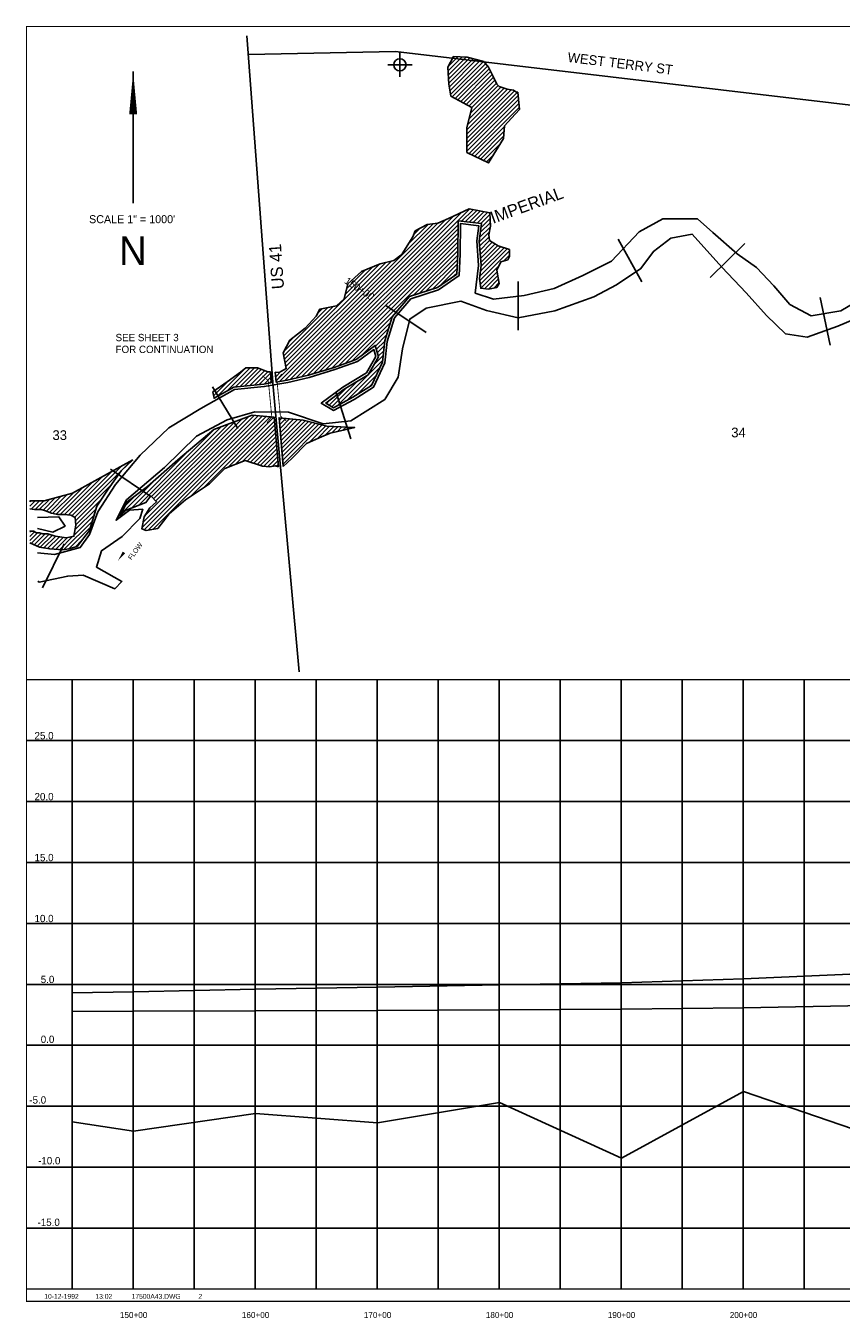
# Model space of a CAD drawing. Extents: x 233778 to 249788, y 721973 to 732690.
# Tile 1 of 2: x 233778 to 240462, y 722087 to 732690. Entities that reach past the tile are written whole.
import ezdxf
from ezdxf.enums import TextEntityAlignment as Align

# ---------------------------------------------------------------- set-up
doc = ezdxf.new("R2010")
doc.units = 0
doc.header["$LTSCALE"] = 800
doc.header["$PDMODE"] = 34
doc.header["$PDSIZE"] = 100
doc.linetypes.add('DASHED', pattern=[0])
doc.linetypes.add('STREAM', pattern=[0])
doc.layers.get('0').update_dxf_attribs({"linetype": 'CONTINUOUS'})
for name, color, linetype in [('BORDER', 1, 'CONTINUOUS'), ('EXISTING', 7, 'CONTINUOUS'), ('GRID', 2, 'CONTINUOUS'), ('MAJROADS', 9, 'CONTINUOUS'), ('MLLTXT', 7, 'CONTINUOUS'), ('PROPOSED', 7, 'CONTINUOUS'), ('SEC', 2, 'CONTINUOUS'), ('STATIONS', 7, 'CONTINUOUS'), ('STRUCTURES', 1, 'CONTINUOUS'), ('TEXT', 7, 'CONTINUOUS'), ('TRUNKS', 5, 'STREAM'), ('WATER', 4, 'CONTINUOUS'), ('WETDBA', 12, 'CONTINUOUS'), ('WETFILL', 8, 'CONTINUOUS')]:
    doc.layers.add(name, color=color, linetype=linetype)

# ---------------------------------------------------------------- blocks, each defined once
blk = doc.blocks.new('FLARROW')
at = {"color": 0}
blk.add_lwpolyline([(-0.279745, 0.018706, 0, 0.05, 0), (-0.111925, 0.018706, 0, 0, -0.087559), (-0.012404, 0.001143, 0, 0, 0.245722), (0.075409, 0.012852, 0, 0, -0.309425), (0.212006, 0.014803, 0, 0, 0), (0.278354, 0.012852, 0, 0, 0)], format="xyseb", dxfattribs=at)
blk.add_text('FLOW', height=0.08, dxfattribs=at).set_placement((0.014916, -0.15692), align=Align.CENTER)
blk = doc.blocks.new('N_ARROW')
at = {"layer": 'TEXT', "color": 0}
blk.add_line((-0.315495, 1064.066845), (-0.315495, -15.852155), dxfattribs=at)
blk.add_lwpolyline([(-0.315495, 1064.066845, 0, 65.7342, 0), (-0.315495, 711.919345, 65.7342, 65.7342, 0)], format="xyseb", dxfattribs=at)
for s, height, p in [('SCALE 1" = 1000\'', 65.7342, (-9.067939, -180.968338)), ('N', 234.765, (-2.503606, -524.501771))]:
    blk.add_text(s, height=height, dxfattribs=at).set_placement(p, align=Align.CENTER)
blk = doc.blocks.new('LOGON')
at = {"color": 0}
blk.add_attdef('DATE', text='', height=1, dxfattribs=at).set_placement((-1.865901, 1.75989), align=Align.RIGHT)
for tag, p in [('TIME', (1.557062, 1.75989)), ('DRAWING', (8.973544, 1.75989)), ('OPERATOR', (22.664488, 1.75989))]:
    blk.add_attdef(tag, p, '', height=1, dxfattribs=at)
blk = doc.blocks.new('BRIDGE')
at = {"layer": 'STRUCTURES', "color": 0, "const_width": 20}
for points in [[(-233.755842, -534.277494), (-101.17332, -401.694972), (-101.17332, 496.333298), (-233.755842, 628.915819)], [(244.100107, -534.277494), (111.517586, -401.694972), (111.517586, 496.333298), (244.100107, 628.915819)]]:
    blk.add_lwpolyline(points, dxfattribs=at)
blk = doc.blocks.new('*X')
at = {"color": 0}
for p, q in [((237239.164821, 732319.977669), (237354.483394, 732435.296242)), ((237240.289825, 732356.458012), (237320.5631, 732436.731287)), ((237240.917562, 732286.375071), (237388.403687, 732433.861196)), ((237242.670303, 732252.772473), (237417.584157, 732427.686327)), ((237244.423044, 732219.169875), (237445.516394, 732420.263225)), ((237248.804151, 732188.195642), (237473.448632, 732412.840123)), ((237254.004437, 732158.04059), (237501.380869, 732405.417021)), ((237259.204724, 732127.885537), (237529.313106, 732397.99392)), ((237279.320446, 732430.843972), (237286.642807, 732438.166333)), ((237274.063385, 732107.388859), (237546.387802, 732379.713276)), ((237297.065779, 732095.035914), (237562.313402, 732360.283537)), ((237320.068173, 732082.68297), (237576.196387, 732338.811183)), ((237343.070568, 732070.330025), (237588.018266, 732315.277723)), ((237366.072962, 732057.97708), (237599.840144, 732291.744263)), ((237389.075357, 732045.624136), (237611.655958, 732268.204737)), ((237410.156846, 731925.284269), (237672.29563, 732187.423053)), ((237412.077751, 732033.271191), (237623.455124, 732244.648564)), ((237422.103703, 731972.586465), (237650.178319, 732200.66108)), ((237434.05056, 732019.888661), (237635.25429, 732221.092391)), ((237392.235743, 731836.652488), (237726.896683, 732171.313428)), ((237392.554291, 731801.615697), (237757.339979, 732166.401385)), ((237392.872839, 731766.578905), (237783.497145, 732157.203212)), ((237393.191386, 731731.542114), (237807.594607, 732145.945334)), ((237393.509934, 731696.505323), (237814.896375, 732117.891764)), ((237393.828482, 731661.468531), (237817.652027, 732085.292076)), ((237398.209989, 731877.982072), (237699.413559, 732179.185642)), ((237411.015621, 731643.300331), (237820.407679, 732052.692389)), ((237434.7935, 731631.722871), (237823.16333, 732020.092702)), ((237458.57138, 731620.145412), (237701.57127, 731863.145302)), ((237482.349259, 731608.567952), (237698.689411, 731824.908104)), ((237506.127138, 731596.990493), (237695.807553, 731786.670907)), ((237529.905018, 731585.413033), (237669.801343, 731725.309358)), ((237553.682897, 731573.835573), (237612.375768, 731632.528444)), ((235944.584406, 729787.960387), (237286.645389, 731130.021369)), ((235990.557633, 729798.578275), (237352.564219, 731160.584861)), ((236036.530859, 729809.196162), (237414.710625, 731187.375927)), ((237350.085133, 731087.395096), (237444.392981, 731181.702945)), ((237381.709862, 731083.664487), (237474.075338, 731176.029962)), ((237413.334592, 731079.933877), (237503.757694, 731170.35698)), ((237444.959322, 731076.203268), (237533.440051, 731164.683997)), ((237476.584051, 731072.472659), (237563.122407, 731159.011015)), ((237508.208781, 731068.742049), (237582.586952, 731143.12022)), ((235828.805516, 729778.247513), (237116.423528, 731065.865526)), ((235857.884129, 729771.970788), (237159.431585, 731073.518244)), ((235900.32504, 729779.05636), (237221.888433, 731100.619753)), ((236082.504086, 729819.814049), (237320.774988, 731058.084952)), ((236132.361915, 729834.316539), (237320.534175, 731022.488799)), ((236913.310935, 730898.108272), (237075.037048, 731059.834385)), ((236958.094386, 730978.247061), (237006.578088, 731026.730764)), ((237497.923327, 730952.390578), (237586.770768, 731041.238019)), ((237503.689605, 730993.512195), (237586.302763, 731076.125353)), ((237509.455883, 731034.633812), (237584.444857, 731109.622786)), ((236183.792216, 729850.391502), (237320.293361, 730986.892647)), ((236235.222518, 729866.466464), (237320.052548, 730951.296494)), ((236286.65282, 729882.541427), (237319.811734, 730915.700341)), ((237494.804631, 730913.916543), (237577.330559, 730996.442471)), ((237497.317874, 730881.074447), (237575.100085, 730958.856658)), ((237499.831116, 730848.23235), (237580.299679, 730928.700913)), ((237502.344359, 730815.390254), (237602.236079, 730915.281974)), ((236340.348198, 729900.881466), (237319.57092, 730880.104189)), ((236953.157659, 730478.335589), (237319.330107, 730844.508036)), ((237005.60069, 730495.42328), (237318.647364, 730808.469954)), ((237498.962268, 730635.231468), (237724.240731, 730860.509931)), ((237499.208101, 730600.121962), (237742.873312, 730843.787172)), ((237503.690754, 730675.315293), (237697.956527, 730869.581066)), ((237504.857601, 730782.548157), (237624.172479, 730901.863035)), ((237507.370844, 730749.706061), (237646.108879, 730888.444095)), ((237508.41924, 730715.399118), (237671.672323, 730878.652201)), ((237693.900015, 730759.458537), (237743.554291, 730809.112812)), ((235898.375714, 729953.883729), (236681.11554, 730736.623555)), ((235904.213115, 729924.365791), (236728.072931, 730748.225607)), ((235910.050515, 729894.847852), (236774.851903, 730759.64924)), ((236397.565537, 730488.428891), (236621.875398, 730712.738752)), ((237058.04372, 730512.510971), (237316.613317, 730771.080568)), ((237110.48675, 730529.598662), (237314.579269, 730733.691181)), ((237175.405703, 730559.162276), (237312.545222, 730696.301795)), ((237503.282214, 730568.840736), (237656.280444, 730721.838966)), ((236409.031184, 730535.249878), (236562.635256, 730688.85395)), ((237289.443201, 730637.844435), (237310.511175, 730658.912408)), ((237507.356328, 730537.55951), (237641.207657, 730671.41084)), ((237538.235927, 730533.083771), (237646.275092, 730641.122936)), ((237570.170447, 730529.662952), (237651.342527, 730610.835031)), ((237614.376266, 730538.513431), (237656.409962, 730580.547127)), ((235892.538314, 729983.401668), (236296.867579, 730387.730933)), ((235895.378707, 730021.5974), (236252.967533, 730379.186227)), ((236168.866183, 730330.440215), (236209.067488, 730370.64152)), ((236395.247403, 729920.425333), (236804.633498, 730329.811427)), ((236450.146609, 729939.969199), (236767.420668, 730257.243258)), ((236532.998758, 729987.466009), (236751.405735, 730205.872986)), ((235932.971261, 730094.545294), (235976.562485, 730138.136518)), ((236643.257411, 730062.369323), (236735.390803, 730154.502715)), ((236650.957059, 730034.713632), (236719.767919, 730103.524491)), ((236658.656707, 730007.057941), (236715.74903, 730064.150264)), ((236631.732106, 729909.422662), (236707.711253, 729985.401808)), ((236666.356355, 729979.40225), (236711.730141, 730024.776036)), ((235346.451909, 729649.447298), (235579.455613, 729882.451002)), ((235428.06339, 729695.70344), (235616.78633, 729884.426379)), ((235495.646842, 729727.931552), (235652.650953, 729884.935663)), ((235534.783377, 729731.712748), (235685.492369, 729882.421741)), ((235573.919912, 729735.493944), (235710.897242, 729872.471274)), ((235613.056447, 729739.27514), (235736.302114, 729862.520807)), ((235652.192982, 729743.056336), (235761.706986, 729852.57034)), ((235823.323684, 729843.47636), (235827.925882, 729848.078558)), ((235826.0646, 729810.861937), (235869.193423, 729853.99076)), ((236331.54401, 729573.879227), (236703.692364, 729946.027581)), ((236408.608005, 729615.587883), (236683.452779, 729890.432656)), ((235316.701985, 729655.052712), (235434.289299, 729772.640026)), ((235691.329517, 729746.837532), (235783.553686, 729839.061701)), ((235730.561396, 729750.714072), (235786.294602, 729806.447278)), ((235773.002307, 729757.799644), (235789.035518, 729773.832855)), ((236287.343851, 729565.034407), (236497.754723, 729775.445279)), ((236491.538244, 729663.162783), (236652.531963, 729824.156502)), ((236585.109377, 729721.378576), (236621.611148, 729757.880347)), ((235310.738479, 729684.444546), (235318.835711, 729692.541777)), ((236265.14181, 729578.187705), (236409.485107, 729722.531002)), ((236242.939769, 729591.341003), (236280.418249, 729628.819483)), ((234730.833464, 728574.209445), (235650.911949, 729494.28793)), ((234739.97787, 728618.70919), (235607.16923, 729485.900549)), ((234747.644604, 728555.665246), (235683.065368, 729491.08601)), ((234751.944122, 728666.030781), (235550.853098, 729464.939757)), ((234779.474649, 728552.139952), (235715.218787, 729487.884089)), ((234822.915144, 728560.225108), (235747.372205, 729484.682169)), ((234842.423024, 728791.865022), (235494.536966, 729443.978964)), ((235119.538409, 728821.493034), (235779.525624, 729481.480248)), ((235225.886683, 728892.485968), (235811.679043, 729478.278328)), ((235440.157235, 729071.401181), (235816.444676, 729447.688623)), ((235856.214674, 729452.103281), (235875.98588, 729471.874487)), ((235858.95559, 729419.488858), (235908.139298, 729468.672567)), ((235861.696506, 729386.874435), (235940.292717, 729465.470646)), ((235864.437422, 729354.260012), (235972.446136, 729462.268726)), ((235867.178338, 729321.645589), (236004.599554, 729459.066805)), ((235869.919253, 729289.031165), (236036.752973, 729455.864885)), ((235872.660169, 729256.416742), (236066.66968, 729450.426253)), ((235875.401085, 729223.802319), (236094.990561, 729443.391795)), ((235878.142001, 729191.187896), (236123.311443, 729436.357337)), ((235880.882917, 729158.573473), (236151.632324, 729429.32288)), ((234697.607002, 728753.115017), (235325.588572, 729381.096587)), ((234807.573354, 728827.72603), (235381.904703, 729402.057379)), ((234824.998189, 728809.795526), (235438.220835, 729423.018172)), ((235497.604853, 729093.49346), (235819.185592, 729415.074199)), ((235555.052471, 729115.585739), (235821.926508, 729382.459776)), ((235592.681601, 729117.85953), (235824.667424, 729349.845353)), ((235619.496169, 729109.318759), (235827.40834, 729317.23093)), ((235883.623833, 729125.959049), (236179.953205, 729422.288422)), ((235886.364749, 729093.344626), (236208.274086, 729415.253964)), ((236100.373563, 729271.998102), (236236.594968, 729408.219506)), ((236165.36543, 729301.634629), (236268.662089, 729404.931288)), ((236228.482093, 729329.395953), (236302.232111, 729403.145972)), ((236285.429211, 729350.987732), (236335.802134, 729401.360655)), ((236331.554789, 729361.757972), (236369.372156, 729399.575338)), ((236377.680368, 729372.528211), (236402.942179, 729397.790022)), ((236423.331486, 729382.82399), (236436.512201, 729396.004705)), ((236468.765327, 729392.902492), (236470.082224, 729394.219389)), ((234640.036033, 728730.899387), (235121.934354, 729212.797708)), ((235646.310737, 729100.777989), (235830.149255, 729284.616506)), ((235673.125306, 729092.237218), (235832.890171, 729252.002083)), ((235699.939874, 729083.696447), (235835.631087, 729219.38766)), ((234178.160328, 728657.932412), (234644.819604, 729124.591688)), ((235728.556046, 729076.957279), (235838.372003, 729186.773237)), ((235760.859905, 729073.9058), (235841.112919, 729154.158814)), ((235797.910627, 729075.601182), (235843.853835, 729121.54439)), ((234127.718553, 728678.201315), (234485.818791, 729036.301553)), ((234155.972352, 728671.099775), (234565.319197, 729080.44662)), ((235833.793089, 729076.128306), (235846.594751, 729088.929967)), ((234026.890021, 728683.4388), (234247.317571, 728903.86635)), ((234060.363293, 728681.556733), (234326.817977, 728948.011417)), ((234095.398266, 728681.236367), (234406.318384, 728992.156485)), ((234184.108753, 728628.525497), (234475.997047, 728920.413792)), ((234553.703409, 728679.922103), (234843.533476, 728969.752169)), ((233809.556427, 728748.947919), (233852.999577, 728792.391069)), ((233809.556427, 728784.303258), (233817.237574, 728791.984404)), ((233821.195082, 728725.231235), (233888.761581, 728792.797734)), ((233853.997925, 728722.678738), (233924.523585, 728793.204398)), ((233888.41906, 728721.744535), (233971.213248, 728804.538722)), ((233919.015614, 728716.985749), (234019.621366, 728817.591501)), ((233946.021038, 728708.635834), (234068.029484, 728830.64428)), ((233970.752563, 728698.01202), (234116.437602, 728843.697059)), ((233997.142056, 728689.046174), (234167.817164, 728859.721282)), ((234186.524464, 728595.58587), (234398.125901, 728807.187307)), ((234591.167828, 728752.74186), (234667.896399, 728829.470431)), ((234755.17797, 728775.330646), (234773.273318, 728793.425994)), ((234180.159861, 728553.865927), (234352.042038, 728725.748105)), ((234087.696741, 728390.69213), (234321.507113, 728624.502501)), ((234173.479883, 728511.830611), (234336.774576, 728675.125303)), ((233809.556427, 728536.815884), (233817.704686, 728544.964143)), ((233809.556427, 728501.460545), (233847.88791, 728539.792028)), ((233809.556427, 728466.105206), (233872.881384, 728529.430163)), ((233820.952867, 728442.146307), (233904.470111, 728525.663551)), ((233845.690514, 728431.528615), (233936.68832, 728522.526421)), ((233870.428161, 728420.910923), (233968.180794, 728518.663556)), ((233896.510666, 728411.638089), (233994.506307, 728509.63373)), ((233926.51209, 728406.284173), (234021.479727, 728501.251811)), ((233956.513513, 728400.930258), (234052.635206, 728497.051951)), ((233987.708007, 728396.769412), (234083.790686, 728492.852091)), ((234020.523501, 728394.229568), (234116.285569, 728489.991636)), ((234053.338996, 728391.689723), (234161.39358, 728499.744307)), ((234130.464863, 728398.104913), (234306.23965, 728573.8797)), ((234181.434406, 728413.719116), (234237.19914, 728469.483851))]:
    blk.add_line(p, q, dxfattribs=at)

msp = doc.modelspace()

# ---------------------------------------------------------------- linework, layer by layer
at = {"layer": 'BORDER', "color": 0, "const_width": 10}
msp.add_lwpolyline([(233783.104114, 722225.197633), (249783.104114, 722225.197633), (249783.104114, 732685.197633), (233783.104114, 732685.197633)], close=True, dxfattribs=at)
for points in [[(233783.104114, 727325.197633), (249783.104114, 727325.197633)], [(233783.104114, 722325.197633), (249783.104114, 722325.197633)]]:
    msp.add_lwpolyline(points, dxfattribs=at)
at = {"layer": 'EXISTING', "color": 0}
for points in [[(234158.104114, 724756.554382), (234660.104114, 724765.197632), (235660.104114, 724785.197632), (236660.104114, 724802.197632), (237660.104114, 724820.197633), (238660.104114, 724838.197633), (239660.104114, 724871.197633), (240660.104114, 724913.197633)], [(240660.104114, 724651.197633), (239660.104114, 724632.197633), (238660.104114, 724621.197633), (237660.104114, 724616.197633), (236660.104114, 724612.197633), (235660.104114, 724608.197633), (234660.104114, 724604.197633), (234158.104114, 724602.123252)]]:
    msp.add_lwpolyline(points, dxfattribs=at)
at = {"layer": 'EXISTING', "color": 0, "linetype": 'DASHED'}
msp.add_lwpolyline([(234158.104114, 723696.258239), (234660.104114, 723620.197633), (235660.104114, 723765.197632), (236660.104114, 723690.197633), (237660.104114, 723855.197633), (238660.104114, 723400.197632), (239660.104114, 723945.197633), (240660.104114, 723605.197633)], dxfattribs=at)
at = {"layer": 'GRID', "color": 0}
for points in [[(234158.104114, 722325.197633), (234158.104114, 727325.197633)], [(234158.104114, 722325.197633), (234158.104114, 727325.197633)], [(234158.104114, 722325.197633), (234158.104114, 727325.197633)], [(234658.104114, 722325.197633), (234658.104114, 727325.197633)], [(235158.104114, 722325.197633), (235158.104114, 727325.197633)], [(235658.104114, 722325.197633), (235658.104114, 727325.197633)], [(236158.104114, 722325.197633), (236158.104114, 727325.197633)], [(236658.104114, 722325.197633), (236658.104114, 727325.197633)], [(237158.104114, 722325.197633), (237158.104114, 727325.197633)], [(237658.104114, 722325.197633), (237658.104114, 727325.197633)], [(238158.104114, 722325.197633), (238158.104114, 727325.197633)], [(238658.104114, 722325.197633), (238658.104114, 727325.197633)], [(239158.104114, 722325.197633), (239158.104114, 727325.197633)], [(239658.104114, 722325.197633), (239658.104114, 727325.197633)], [(240158.104114, 722325.197633), (240158.104114, 727325.197633)], [(233783.104114, 726825.197633), (249783.104114, 726825.197633)], [(233783.104114, 726325.197633), (249783.104114, 726325.197633)], [(233783.104114, 725825.197633), (249783.104114, 725825.197633)], [(233783.104114, 725325.197633), (249783.104114, 725325.197633)], [(233783.104114, 724825.197633), (249783.104114, 724825.197633)], [(233783.104114, 724325.197633), (249783.104114, 724325.197633)], [(233783.104114, 723825.197633), (249783.104114, 723825.197633)], [(233783.104114, 723325.197633), (249783.104114, 723325.197633)], [(233783.104114, 722825.197633), (249783.104114, 722825.197633)]]:
    msp.add_lwpolyline(points, dxfattribs=at)
at = {"layer": 'MAJROADS', "color": 0}
for points in [[(235589.773225, 732607.966148), (235596.838522, 732502.203545), (235806.23523, 729727.14065), (236017.299266, 727390.941445)], [(244851.673751, 731866.919545), (242143.533875, 731850.453814), (236809.582552, 732479.286447), (235602.475314, 732454.093617)]]:
    msp.add_lwpolyline(points, dxfattribs=at)
at = {"layer": 'PROPOSED', "color": 0}
for points in [[(234158.104114, 724756.554382), (234660.104114, 724765.197632), (235660.104114, 724785.197632), (236660.104114, 724802.197632), (237660.104114, 724820.197633), (238660.104114, 724838.197633), (239660.104114, 724871.197633), (240660.104114, 724913.197633)], [(240660.104114, 724651.197633), (239660.104114, 724632.197633), (238660.104114, 724621.197633), (237660.104114, 724616.197633), (236660.104114, 724612.197633), (235660.104114, 724608.197633), (234660.104114, 724604.197633), (234158.104114, 724602.123252)]]:
    msp.add_lwpolyline(points, dxfattribs=at)
at = {"layer": 'PROPOSED', "color": 0, "linetype": 'DASHED'}
msp.add_lwpolyline([(234158.104114, 723696.258239), (234660.104114, 723620.197633), (235660.104114, 723765.197632), (236660.104114, 723690.197633), (237660.104114, 723855.197633), (238660.104114, 723400.197632), (239660.104114, 723945.197633), (240660.104114, 723605.197633)], dxfattribs=at)
at = {"layer": 'SEC', "color": 0}
msp.add_point((236844.84143, 732370.561542), dxfattribs=at)
at = {"layer": 'STATIONS', "color": 0}
for p, q in [((238635.000418, 730939.883293), (238826.869065, 730588.90406)), ((239673.496882, 730904.833377), (239387.096826, 730625.593323)), ((237815.087798, 730592.045455), (237815.087798, 730192.045455)), ((236727.986621, 730395.716877), (237060.806739, 730173.836799)), ((240289.106799, 730461.818752), (240372.918434, 730070.697787)), ((235309.019081, 729727.456554), (235516.610335, 729385.541547)), ((236322.970349, 729682.453949), (236443.422896, 729301.020883)), ((234472.440508, 729053.033158), (234802.698364, 728827.356956)), ((234091.591936, 728439.154182), (233915.644957, 728079.929099))]:
    msp.add_line(p, q, dxfattribs=at)
at = {"layer": 'WATER', "color": 0}
for points in [[(240653.74342, 730467.978993), (240460.307223, 730352.021352), (240217.126326, 730311.785699), (240041.858273, 730405.109196), (239908.865758, 730556.779827), (239767.497463, 730708.507121), (239609.094295, 730818.468848), (239409.265541, 730995.720122), (239284.365486, 731105.455196), (238999.589013, 731107.381754), (238806.20948, 730999.799891), (238578.420217, 730758.432225), (238343.105128, 730642.757901), (238107.846701, 730535.459356), (237864.552477, 730478.472146), (237613.052465, 730446.668935), (237462.628431, 730497.943549), (237489.28568, 730723.919582), (237473.894046, 730925.051595), (237491.495555, 731050.574948), (237340.844867, 731068.346447), (237339.144963, 730817.073089), (237329.579252, 730641.238401), (237161.270391, 730525.11077), (236934.614397, 730451.258676), (236799.525334, 730293.025497), (236739.591624, 730100.779233), (236721.650134, 729925.001209), (236628.156646, 729724.605821), (236468.336891, 729625.173083), (236300.19802, 729534.172787), (236200.085321, 729593.483199), (236376.883287, 729726.305724), (236570.319484, 729842.263365), (236646.608107, 729975.765852), (236630.253194, 730034.509629), (236495.560775, 729934.906901), (236310.840337, 729869.147268), (236100.992564, 729803.557626), (235924.817896, 729762.868666), (235731.948334, 729730.668811), (235488.880764, 729707.184715), (235211.403464, 729549.914816), (234950.677721, 729392.531589), (234714.626006, 729167.972143), (234511.964079, 728926.434487), (234368.045929, 728701.251743), (234299.793104, 728517.437921), (234223.674472, 728409.06277), (234013.883362, 728351.848906), (233874.488052, 728366.076848)], [(233875.031613, 728134.850793), (233886.71677, 728126.552835), (234121.578552, 728175.22093), (234247.271894, 728182.746757), (234506.184406, 728072.105068), (234565.211501, 728130.338874), (234356.610324, 728249.016361), (234399.395832, 728382.745502), (234567.704693, 728498.873133), (234711.112872, 728648.673869), (234736.750179, 728723.885886), (234627.808393, 728716.246733), (234518.356637, 728633.225572), (234603.247692, 728800.174509), (234914.964732, 729066.102877), (235176.370436, 729323.995447), (235428.55041, 729456.308001), (235655.14974, 729521.784316), (235931.550434, 729519.914422), (236215.703609, 729425.8543), (236442.019622, 729449.451722), (236719.610249, 729623.473179), (236829.741967, 729807.003684), (236864.831659, 730041.298831), (236925.105349, 730283.799767), (237059.741105, 730375.026716), (237344.914222, 730431.730609), (237553.798717, 730354.932015), (237813.051209, 730294.544997), (238114.975884, 730351.135563), (238434.04876, 730466.243252), (238618.995851, 730565.506), (238820.921153, 730698.158534), (238922.393775, 730839.866809), (239065.518637, 730947.788652), (239241.636641, 730980.101834), (239482.72099, 730710.433678), (239682.323091, 730499.67929), (239848.592067, 730314.278891), (240006.711918, 730162.43827), (240182.433279, 730136.121002), (240434.329935, 730226.554663), (240686.339919, 730333.739881)], [(233874.015803, 728566.967626), (233998.378401, 728536.229363), (234099.227725, 728585.804073), (234049.483025, 728661.526061), (233873.804487, 728656.859655)]]:
    msp.add_lwpolyline(points, dxfattribs=at)
at = {"layer": 'WETDBA', "color": 0}
for points in [[(237812.606496, 732144.981302), (237824.439882, 732004.990939), (237759.112358, 731933.077056), (237702.083041, 731869.9356), (237694.147486, 731764.644749), (237570.86926, 731565.467526), (237393.917976, 731651.625182), (237392.080627, 731853.713577), (237434.402508, 732021.282157), (237261.583641, 732114.090839), (237244.839518, 732211.185474), (237237.535757, 732351.209209), (237283.238098, 732438.310374), (237395.474499, 732433.562055), (237531.986361, 732397.283492), (237570.312083, 732350.524891), (237608.505008, 732274.495378), (237639.980162, 732211.657532), (237658.595986, 732191.584492), (237723.553359, 732171.852875), (237775.185575, 732163.521988), (237795.159191, 732148.337274)], [(235822.909032, 729848.410339), (235829.728058, 729767.270091), (235920.917138, 729782.494241), (236095.75141, 729822.873626), (236304.500887, 729888.119987), (236486.056344, 729952.752901), (236641.726445, 730067.868264), (236668.113885, 729973.089534), (236585.089032, 729827.798875), (236388.0617, 729709.688485), (236236.002135, 729595.451111), (236300.643491, 729557.155215), (236458.285292, 729642.474276), (236612.544983, 729738.447789), (236702.096691, 729930.394306), (236719.899262, 730104.811299), (236781.652128, 730302.892777), (236923.061695, 730468.529318), (237152.307475, 730543.225251), (237310.141978, 730652.125916), (237319.14864, 730817.684299), (237320.99649, 731090.826536), (237514.140588, 731068.042304), (237494.00096, 730924.418618), (237509.375712, 730723.507215), (237496.905834, 730617.798875), (237507.49391, 730536.50315), (237569.749178, 730529.578609), (237638.921699, 730543.42769), (237657.261735, 730575.456109), (237639.036599, 730684.387187), (237670.589256, 730752.916168), (237727.965131, 730769.01921), (237743.7851, 730797.360344), (237742.669798, 730854.149739), (237649.745395, 730886.219565), (237579.389536, 730929.257665), (237572.781458, 730974.856141), (237587.932108, 731046.748795), (237581.904684, 731155.421289), (237411.620521, 731187.966517), (237242.84956, 731109.715283), (237154.624902, 731071.43251), (237068.997741, 731058.954293), (236969.023921, 731007.343796), (236950.911247, 730959.124028), (236864.340219, 730818.641238), (236852.418927, 730809.701861), (236796.07913, 730764.833023), (236681.96374, 730736.965537), (236529.334778, 730675.427659), (236418.559793, 730574.160796), (236388.113426, 730449.83036), (236323.484884, 730392.911726), (236188.934617, 730366.722857), (236156.640223, 730308.336341), (236067.605843, 730208.474758), (235941.459543, 730111.016701), (235887.867291, 730007.02159), (235913.267825, 729878.578906), (235855.345335, 729846.265214)], [(235790.142462, 729760.661218), (235729.336817, 729750.509626), (235482.721375, 729726.682751), (235320.790352, 729634.902718), (235310.294123, 729686.634607), (235427.88395, 729767.957097), (235538.006276, 729848.467167), (235581.249451, 729883.921749), (235678.149539, 729885.297747), (235762.052557, 729852.434989), (235782.543682, 729851.07984)], [(235888.038013, 729073.434295), (235957.271443, 729141.371991), (236078.922545, 729262.21636), (236203.071528, 729318.828747), (236273.967416, 729348.311424), (236392.168577, 729375.911182), (236473.808532, 729394.021217), (236244.703625, 729406.205444), (236050.141298, 729454.531641), (235854.372219, 729474.026831)]]:
    msp.add_lwpolyline(points, close=True, dxfattribs=at)
for points in [[(235848.043185, 729071.694908), (235813.892441, 729478.057912), (235634.18046, 729495.954095), (235318.855309, 729378.590475), (235023.657295, 729130.055749), (234775.422601, 728909.135994), (234607.696457, 728784.868631), (234547.315045, 728667.505011), (234600.987411, 728715.831207), (234762.00451, 728777.964889), (234802.258785, 728833.194827), (234849.222105, 728784.868631), (234795.549739, 728736.542434), (234748.586418, 728660.601268), (234728.577598, 728563.231643), (234763.854355, 728549.232699), (234858.76554, 728566.897593), (234953.910308, 728686.592367), (235087.593143, 728800.167928), (235284.891016, 728931.874391), (235408.467595, 729059.21449), (235575.333535, 729123.385104), (235717.953811, 729077.958785), (235778.590525, 729072.230935), (235821.987441, 729079.801203), (235848.043185, 729071.694908)], [(234654.659778, 729130.055749), (234160.219427, 728855.502403), (233929.383212, 728793.259659), (233809.556427, 728791.897059)], [(233809.556427, 728447.037794), (233888.845512, 728413.005977), (233973.795356, 728397.84622), (234081.069428, 728389.543451), (234131.354207, 728398.259058), (234198.444665, 728418.970285), (234299.080352, 728550.14139), (234359.461764, 728750.349919), (234453.388404, 728888.424766), (234560.733137, 729040.307099), (234654.659778, 729130.055749)], [(233809.556427, 728726.234226), (233849.350445, 728722.804873), (233902.429345, 728721.36429), (233938.647767, 728711.803138), (233987.310153, 728690.899449), (234036.787764, 728681.573114), (234092.222433, 728681.534595), (234147.067459, 728676.384347), (234182.124657, 728655.579798), (234186.608224, 728594.443755), (234171.920907, 728502.02039), (234111.955326, 728489.055406), (234017.300429, 728501.815194), (233956.919017, 728522.526421), (233916.664743, 728522.526421), (233889.82856, 728529.430163), (233862.992377, 728529.430163), (233842.865239, 728543.237648), (233822.738102, 728543.237648), (233809.556427, 728547.75905)]]:
    msp.add_lwpolyline(points, dxfattribs=at)

# ---------------------------------------------------------------- block references
at = {"layer": 'STRUCTURES', "color": 0, "xscale": 0.3325, "yscale": 0.3325, "zscale": 0.3325, "rotation": 5.485094}
msp.add_blockref('BRIDGE', (235814.890896, 729618.065635), dxfattribs=at)
at = {"layer": 'TEXT', "color": 0}
msp.add_blockref('N_ARROW', (234658.071985, 731251.862286), dxfattribs=at)
at = {"layer": 'TEXT', "color": 0, "xscale": 40, "yscale": 40, "zscale": 40}
msp.add_blockref('LOGON', (234285.875573, 722175.042418), dxfattribs=at).add_auto_attribs({'DATE': '10-12-1992', 'TIME': '13:02', 'OPERATOR': '2', 'DRAWING': '17500A43.DWG'})
at = {"layer": 'TRUNKS', "color": 0, "xscale": 500, "yscale": 500, "zscale": 500, "rotation": 53.774522}
msp.add_blockref('FLARROW', (234623.338909, 728408.874415), dxfattribs=at)
at = {"layer": 'WETFILL', "color": 0}
msp.add_blockref('*X', (0, 0), dxfattribs=at)
msp.add_blockref('*X', (0, 0), dxfattribs=at)
msp.add_blockref('*X', (0, 0), dxfattribs=at)

# ---------------------------------------------------------------- texts
at = {"layer": 'MAJROADS', "color": 0}
msp.add_text('WEST TERRY ST', height=80, rotation=353, dxfattribs=at).set_placement((238215.801061, 732394.575856))
at = {"layer": 'MLLTXT', "color": 0}
for s, p in [('25.0', (233849.092699, 726835.854335)), ('20.0', (233849.092699, 726335.854335)), ('15.0', (233849.092699, 725835.854335)), ('10.0', (233849.092699, 725335.854335)), ('5.0', (233900.092699, 724835.854335)), ('0.0', (233900.092699, 724344.91322)), ('-5.0', (233806.238143, 723846.752383))]:
    msp.add_text(s, height=60, dxfattribs=at).set_placement(p)
for s, p in [('-10.0', (233969.80289, 723348.408625)), ('-15.0', (233965.03695, 722842.905066))]:
    msp.add_text(s, height=60, dxfattribs=at).set_placement(p, align=Align.CENTER)
at = {"layer": 'STATIONS', "color": 0}
msp.add_text('150+00', height=60, rotation=326.309932, dxfattribs=at).set_placement((236496.381332, 730508.401904), align=Align.CENTER)
at = {"layer": 'TEXT', "color": 0}
msp.add_text('US 41', height=100, rotation=94, dxfattribs=at).set_placement((235895.44291, 730532.929524))
for s, p in [('SEE SHEET 3 ', (234513.561524, 730102.746306)), ('FOR CONTINUATION', (234513.561524, 730005.603449))]:
    msp.add_text(s, height=60, dxfattribs=at).set_placement(p)
for s, height, p in [('33', 80, (234055.835497, 729291.831969)), ('34', 80, (239620.402237, 729313.571389)), ('150+00', 50, (234661.386699, 722087.463399)), ('160+00', 50, (235661.386699, 722087.463399)), ('170+00', 50, (236661.2987, 722087.463399)), ('180+00', 50, (237661.386699, 722087.463399)), ('190+00', 50, (238661.386699, 722087.463399)), ('200+00', 50, (239661.386699, 722087.463399))]:
    msp.add_text(s, height=height, dxfattribs=at).set_placement(p, align=Align.CENTER)
at = {"layer": 'WATER', "color": 0}
msp.add_text('IMPERIAL', height=100, rotation=20, dxfattribs=at).set_placement((237607.50421, 731065.178871))

doc.saveas('drawing.dxf')
